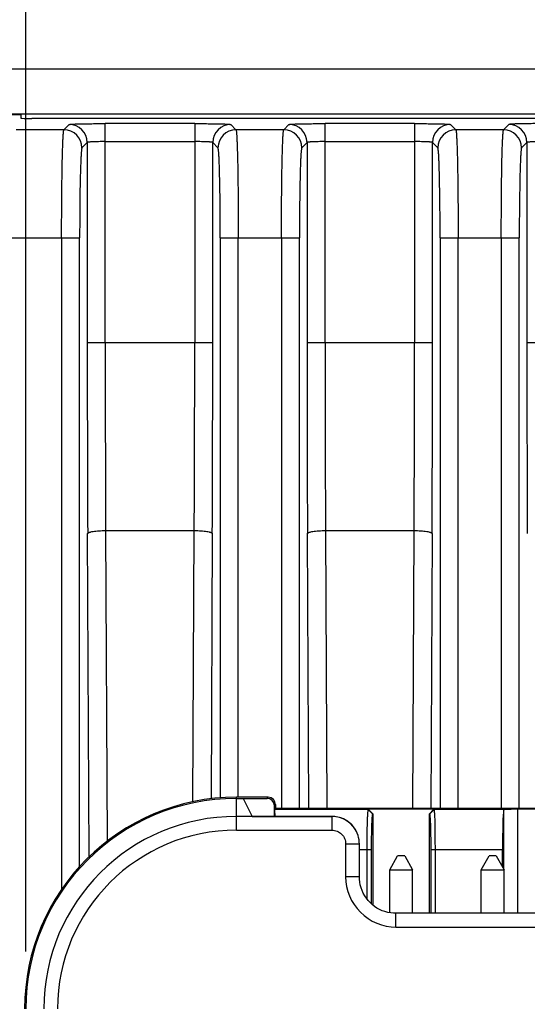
# Model space of a CAD drawing. Header units: inches. Extents: x 0 to 34, y 0 to 22.
# Tile 10 of 51: x 5.171 to 5.726, y 8.488 to 9.564. Entities that reach past the tile are written whole.
import ezdxf

# ---------------------------------------------------------------- set-up
doc = ezdxf.new("R2010")
doc.units = ezdxf.units.IN
doc.header["$LTSCALE"] = 1.87
doc.header["$MEASUREMENT"] = 0
doc.layers.get('0').update_dxf_attribs({"linetype": 'CONTINUOUS'})
doc.layers.add('DIMENSIONS', color=7, linetype='CONTINUOUS')
doc.styles.get("Standard").update_dxf_attribs({"font": 'txt', "width": 0.8})
doc.dimstyles.new('DIMSTYLE_1', dxfattribs={"dimtxt": 0.125, "dimasz": 0.18, "dimexe": 0.18, "dimexo": 0.0625, "dimgap": 0.09, "dimtad": 0, "dimtih": 1, "dimtoh": 1, "dimdec": 1, "dimdsep": 46, "dimtxsty": 'STANDARD', "dimblk": '_FILLED', "dimblk1": '_FILLED', "dimblk2": '_FILLED', "dimcen": 0.09, "dimadec": 0, "dimazin": 0, "dimtp": 0.1, "dimtm": 0.1, "dimtfac": 1, "dimtdec": 1, "dimtofl": 0, "dimtmove": 0, "dimatfit": 3, "dimldrblk": '_FILLED', "dimfxl": 1, "dimtolj": 1, "dimarcsym": 0})

# ---------------------------------------------------------------- blocks, each defined once
blk = doc.blocks.new('_FILLED')
at = {"color": 0, "linetype": 'BYBLOCK'}
blk.add_solid([(0, 0), (-1, 0.1736), (-1, -0.1736)], dxfattribs=at)
blk = doc.blocks.new('*D16')
at = {"layer": 'DIMENSIONS', "color": 2, "linetype": 'CONTINUOUS'}
for p, q in [((6.2074, 9.5099), (3.0331, 9.5099)), ((3.1581, 9.5099), (3.1581, 8.0527)), ((3.1581, 6.1579), (3.1581, 7.3964)), ((5.1064, 6.1579), (3.0331, 6.1579))]:
    blk.add_line(p, q, dxfattribs=at)
at = {"layer": 'DIMENSIONS', "color": 2, "linetype": 'CONTINUOUS', "xscale": 0.18, "yscale": 0.18, "zscale": 0.18}
for p, rotation in [((3.1581, 9.5099), 90), ((3.1581, 6.1579), 270)]:
    blk.add_blockref('_FILLED', p, dxfattribs=dict(at, rotation=rotation))
at = {"layer": 'DIMENSIONS', "color": 2, "linetype": 'CONTINUOUS', "insert": (3.1581, 7.9902), "char_height": 0.125, "width": 0.6, "attachment_point": 2, "line_spacing_factor": 0.9}
blk.add_mtext('85.5\\P[3.37]\\PMAX', dxfattribs=at)
blk = doc.blocks.new('*D17')
at = {"layer": 'DIMENSIONS', "color": 2, "linetype": 'CONTINUOUS'}
for p, q in [((5.1781, 8.5454), (5.1781, 10.8082)), ((6.3981, 8.5454), (6.3981, 10.8082)), ((5.1781, 10.6832), (5.4256, 10.6832)), ((6.3981, 10.6832), (6.1506, 10.6832))]:
    blk.add_line(p, q, dxfattribs=at)
at = {"layer": 'DIMENSIONS', "color": 2, "linetype": 'CONTINUOUS', "xscale": 0.18, "yscale": 0.18, "zscale": 0.18, "rotation": 180}
blk.add_blockref('_FILLED', (5.1781, 10.6832), dxfattribs=at)
at = {"layer": 'DIMENSIONS', "color": 2, "linetype": 'CONTINUOUS', "xscale": 0.18, "yscale": 0.18, "zscale": 0.18}
blk.add_blockref('_FILLED', (6.3981, 10.6832), dxfattribs=at)
at = {"layer": 'DIMENSIONS', "color": 2, "linetype": 'CONTINUOUS', "insert": (5.5881, 10.7457), "char_height": 0.125, "width": 0.6, "attachment_point": 2, "line_spacing_factor": 0.9}
blk.add_mtext('31\\P[1.22]', dxfattribs=at)
blk = doc.blocks.new('*D18')
at = {"layer": 'DIMENSIONS', "color": 2, "linetype": 'CONTINUOUS'}
for p, q in [((4.7408, 9.3622), (4.7408, 11.5582)), ((6.8355, 9.3622), (6.8355, 11.5582)), ((4.7408, 11.4332), (5.4256, 11.4332)), ((6.8355, 11.4332), (6.1506, 11.4332))]:
    blk.add_line(p, q, dxfattribs=at)
at = {"layer": 'DIMENSIONS', "color": 2, "linetype": 'CONTINUOUS', "xscale": 0.18, "yscale": 0.18, "zscale": 0.18}
for p, rotation in [((4.7408, 11.4332), 180), ((6.8355, 11.4332), 360)]:
    blk.add_blockref('_FILLED', p, dxfattribs=dict(at, rotation=rotation))
at = {"layer": 'DIMENSIONS', "color": 2, "linetype": 'CONTINUOUS', "insert": (5.6881, 11.4957), "char_height": 0.125, "width": 0.6, "attachment_point": 2, "line_spacing_factor": 0.9}
blk.add_mtext('53.2\\P[2.09]', dxfattribs=at)

msp = doc.modelspace()

# ---------------------------------------------------------------- linework, layer by layer
at = {"color": 7, "linetype": 'CONTINUOUS'}
for p, q in [((5.1727, 9.46), (5.0654, 9.46)), ((6.2121, 9.4607), (5.0716, 9.4607)), ((5.1727, 9.46), (5.1727, 9.4563)), ((6.16, 9.456), (5.1845, 9.456)), ((5.2197, 9.4436), (5.2255, 9.4494)), ((5.2648, 9.2108), (5.2648, 9.4504)), ((5.3626, 9.4504), (5.2648, 9.4504)), ((5.3626, 9.4504), (5.3626, 9.2108)), ((5.402, 9.4494), (5.4077, 9.4436)), ((5.4599, 9.4436), (5.4656, 9.4494)), ((5.505, 9.2108), (5.505, 9.4504)), ((5.6028, 9.4504), (5.505, 9.4504)), ((5.6028, 9.4504), (5.6028, 9.2108)), ((5.6421, 9.4494), (5.6479, 9.4436)), ((5.7, 9.4436), (5.7058, 9.4494)), ((5.2197, 9.4436), (5.1676, 9.4436)), ((5.4599, 9.4436), (5.4077, 9.4436)), ((5.7, 9.4436), (5.6479, 9.4436)), ((5.2452, 9.4297), (5.2394, 9.4239)), ((5.2452, 9.4297), (5.2452, 9.2108)), ((5.2648, 9.4307), (5.3626, 9.4307)), ((5.3823, 9.2108), (5.3823, 9.4297)), ((5.388, 9.4239), (5.3823, 9.4297)), ((5.4853, 9.4297), (5.4796, 9.4239)), ((5.4853, 9.4297), (5.4853, 9.2108)), ((5.505, 9.4307), (5.6028, 9.4307)), ((5.6224, 9.2108), (5.6224, 9.4297)), ((5.6282, 9.4239), (5.6224, 9.4297)), ((5.7255, 9.4297), (5.7197, 9.4239)), ((5.7255, 9.4297), (5.7255, 9.2108)), ((5.1504, 9.3256), (5.2369, 9.3256)), ((5.2172, 9.3256), (5.2172, 8.6135)), ((5.2369, 8.6383), (5.2369, 9.3256)), ((5.3905, 9.3256), (5.3905, 8.7135)), ((5.3905, 9.3256), (5.477, 9.3256)), ((5.4102, 8.7142), (5.4102, 9.3256)), ((5.4574, 9.3256), (5.4574, 8.7022)), ((5.477, 8.7022), (5.477, 9.3256)), ((5.6307, 9.3256), (5.6307, 8.7022)), ((5.6307, 9.3256), (5.7172, 9.3256)), ((5.6504, 8.7022), (5.6504, 9.3256)), ((5.6975, 9.3256), (5.6975, 8.7022)), ((5.7172, 8.7022), (5.7172, 9.3256)), ((5.3823, 9.2108), (5.2452, 9.2108)), ((5.6224, 9.2108), (5.4853, 9.2108)), ((5.8508, 9.2108), (5.7255, 9.2108)), ((5.2473, 8.6491), (5.2456, 9.0023)), ((5.2653, 9.0057), (5.2669, 8.666)), ((5.2653, 9.0057), (5.3621, 9.0057)), ((5.3607, 8.7093), (5.3621, 9.0057)), ((5.3818, 9.0023), (5.3805, 8.7125)), ((5.4872, 8.7022), (5.4858, 9.0023)), ((5.5055, 9.0057), (5.5069, 8.7022)), ((5.5055, 9.0057), (5.6023, 9.0057)), ((5.6009, 8.7022), (5.6023, 9.0057)), ((5.622, 9.0023), (5.6206, 8.7022)), ((5.4081, 8.6782), (5.4081, 8.7142)), ((5.4429, 8.7142), (5.4081, 8.7142)), ((5.4081, 8.7129), (5.4416, 8.7129)), ((5.4157, 8.7129), (5.4255, 8.6933)), ((5.4416, 8.7129), (5.4429, 8.7142)), ((5.4509, 8.7062), (5.4496, 8.7049)), ((5.4509, 8.7062), (5.4509, 8.7022)), ((5.4496, 8.6933), (5.4496, 8.7049)), ((5.4496, 8.7009), (5.4509, 8.7022)), ((5.552, 8.7009), (5.4496, 8.7009)), ((5.4509, 8.7022), (6.1253, 8.7022)), ((5.5522, 8.701), (5.552, 8.7009)), ((5.552, 8.7009), (5.5571, 8.6956)), ((5.5522, 8.701), (5.5574, 8.6958)), ((5.624, 8.701), (5.5522, 8.701)), ((5.5571, 8.6956), (5.5574, 8.6958)), ((5.5574, 8.5962), (5.5574, 8.6958)), ((5.6189, 8.6958), (5.624, 8.701)), ((5.6189, 8.6958), (5.6189, 8.5873)), ((5.6189, 8.6958), (5.6191, 8.6956)), ((5.6191, 8.6956), (5.6242, 8.7009)), ((5.6242, 8.7009), (5.624, 8.701)), ((5.7028, 8.7009), (5.6242, 8.7009)), ((5.7001, 8.7), (5.7001, 8.6359)), ((5.7157, 8.5873), (5.7157, 8.701)), ((5.8605, 8.701), (5.7157, 8.701)), ((5.5125, 8.6932), (5.4081, 8.6932)), ((5.4255, 8.6933), (5.5125, 8.6933)), ((5.5125, 8.6933), (5.5125, 8.6782)), ((5.4081, 8.6782), (5.5125, 8.6782)), ((5.5393, 8.6767), (5.5393, 8.6766)), ((5.5275, 8.6632), (5.5275, 8.6273)), ((5.5275, 8.6632), (5.5425, 8.6632)), ((5.5425, 8.6273), (5.5425, 8.6632)), ((5.5425, 8.6569), (5.5558, 8.6569)), ((5.5507, 8.6569), (5.5507, 8.6031)), ((5.5558, 8.5975), (5.5558, 8.6569)), ((5.6205, 8.6569), (5.6205, 8.5873)), ((5.6205, 8.6569), (5.6989, 8.6569)), ((5.6256, 8.5873), (5.6256, 8.6569)), ((5.6989, 8.638), (5.6989, 8.6569)), ((5.5756, 8.635), (5.5843, 8.65)), ((5.592, 8.65), (5.5843, 8.65)), ((5.592, 8.65), (5.6006, 8.635)), ((5.6756, 8.635), (5.6843, 8.65)), ((5.692, 8.65), (5.6843, 8.65)), ((5.692, 8.65), (5.7006, 8.635)), ((5.5756, 8.5879), (5.5756, 8.635)), ((5.5756, 8.635), (5.6006, 8.635)), ((5.6006, 8.5873), (5.6006, 8.635)), ((5.6756, 8.5873), (5.6756, 8.635)), ((5.6756, 8.635), (5.7006, 8.635)), ((5.7006, 8.5873), (5.7006, 8.635)), ((5.5425, 8.6273), (5.5275, 8.6273)), ((5.5825, 8.5723), (5.5825, 8.5873)), ((5.9938, 8.5873), (5.5825, 8.5873)), ((5.5825, 8.5723), (5.9938, 8.5723))]:
    msp.add_line(p, q, dxfattribs=at)
for points in [[(5.5425, 8.6632), (5.5424, 8.6651), (5.5422, 8.6676), (5.5417, 8.67), (5.541, 8.6725), (5.5402, 8.6748), (5.5393, 8.6767)], [(5.5825, 8.5873), (5.5798, 8.5874), (5.5767, 8.5877), (5.5735, 8.5883), (5.5704, 8.5892), (5.5674, 8.5902), (5.5645, 8.5916), (5.5617, 8.5931), (5.5591, 8.5949), (5.5566, 8.5968), (5.5542, 8.599), (5.5521, 8.6013), (5.5501, 8.6038), (5.5484, 8.6065), (5.5468, 8.6093), (5.5455, 8.6122), (5.5444, 8.6152), (5.5435, 8.6183), (5.5429, 8.6214), (5.5426, 8.6246), (5.5425, 8.6273)]]:
    msp.add_lwpolyline(points, dxfattribs=at)
for centre, radius, start, end in [((5.2255, 9.4297), 0.0197, 0.0472, 89.9528), ((5.402, 9.4297), 0.0197, 90.0471, 179.9529), ((5.4656, 9.4297), 0.0197, 0.0472, 89.9528), ((5.6421, 9.4297), 0.0197, 90.0471, 179.9529), ((5.7058, 9.4297), 0.0197, 0.0472, 89.9528), ((5.2197, 9.4239), 0.0197, 0.0696, 89.9304), ((5.4077, 9.4239), 0.0197, 90.0696, 179.9304), ((5.4599, 9.4239), 0.0197, 0.0696, 89.9304), ((5.6479, 9.4239), 0.0197, 90.0696, 179.9304), ((5.7, 9.4239), 0.0197, 0.0696, 89.9304), ((50.3197, 9.2098), 45.0745, 179.99874, 180.26379), ((49.1448, 9.2104), 43.88, 179.99955, 180.26735), ((-38.1826, 9.2097), 43.5452, 359.73162, 0.00148), ((-40.038, 9.2106), 45.4203, 359.73722, 0.00025), ((50.5598, 9.2098), 45.0745, 179.99874, 180.26379), ((49.385, 9.2104), 43.88, 179.99955, 180.26735), ((-37.9424, 9.2097), 43.5452, 359.73162, 0.00148), ((-39.7979, 9.2106), 45.4203, 359.73722, 0.00025), ((50.8, 9.2098), 45.0745, 179.99874, 180.26379), ((5.4081, 8.4829), 0.2313, 90, 180), ((5.4081, 8.4829), 0.23, 90, 180), ((5.4081, 8.4829), 0.2103, 90, 180), ((5.5125, 8.6632), 0.03, 26.5458, 89.9869), ((5.5125, 8.6632), 0.03, 40.2656, 90.0174), ((5.4081, 8.4829), 0.1953, 90, 180), ((5.5125, 8.6632), 0.03, 39.9572, 40.2657), ((5.5125, 8.6632), 0.03, 35.9671, 39.9564), ((5.5125, 8.6632), 0.03, 26.62, 35.9668), ((5.5825, 8.6273), 0.055, 179.9973, 270.0027)]:
    msp.add_arc(centre, radius, start, end, dxfattribs=at)
for centre, major_axis, ratio, start_param, end_param in [((5.1845, 9.4563), (0.0118, 0), 0.026186, -3.141593, -1.570796), ((5.4416, 8.7049), (0.00566, 0.00566), 0.999695, -0.785246, 0.785246), ((5.4429, 8.7062), (-0.00566, -0.00566), 0.999695, 2.356347, 3.926839), ((5.7004, 8.6569), (0, 0.044), 0.034921, 0.20785, 1.570796), ((5.7157, 8.7007), (0.0156, 0), 0.017455, 1.570796, 2.538911)]:
    msp.add_ellipse(centre, major_axis=major_axis, ratio=ratio, start_param=start_param, end_param=end_param, dxfattribs=at)
for points, knots in [([(5.2255, 9.4494), (5.2255, 9.4494), (5.2256, 9.4494), (5.2258, 9.4495), (5.2261, 9.4495), (5.2264, 9.4496), (5.2269, 9.4496), (5.2277, 9.4497), (5.2289, 9.4498), (5.2306, 9.4499), (5.2326, 9.45), (5.2349, 9.45), (5.2374, 9.4501), (5.2403, 9.4502), (5.2445, 9.4502), (5.2502, 9.4503), (5.2574, 9.4504), (5.2623, 9.4504), (5.2648, 9.4504)], [0, 0, 0, 0, 0.002541, 0.007371, 0.014535, 0.024018, 0.035785, 0.049792, 0.084334, 0.127272, 0.178229, 0.23681, 0.302542, 0.374839, 0.452985, 0.623677, 0.808229, 1, 1, 1, 1]), ([(5.3626, 9.4504), (5.3651, 9.4504), (5.3701, 9.4504), (5.3772, 9.4503), (5.3829, 9.4502), (5.3871, 9.4502), (5.39, 9.4501), (5.3926, 9.45), (5.3949, 9.45), (5.3969, 9.4499), (5.3986, 9.4498), (5.3998, 9.4497), (5.4005, 9.4496), (5.401, 9.4496), (5.4014, 9.4495), (5.4017, 9.4495), (5.4018, 9.4494), (5.4019, 9.4494), (5.402, 9.4494)], [0, 0, 0, 0, 0.191771, 0.376323, 0.547015, 0.625161, 0.697458, 0.76319, 0.821771, 0.872728, 0.915666, 0.950208, 0.964215, 0.975982, 0.985465, 0.992629, 0.997459, 1, 1, 1, 1]), ([(5.4656, 9.4494), (5.4657, 9.4494), (5.4658, 9.4494), (5.4659, 9.4495), (5.4662, 9.4495), (5.4666, 9.4496), (5.4671, 9.4496), (5.4678, 9.4497), (5.469, 9.4498), (5.4707, 9.4499), (5.4727, 9.45), (5.475, 9.45), (5.4776, 9.4501), (5.4804, 9.4502), (5.4847, 9.4502), (5.4904, 9.4503), (5.4975, 9.4504), (5.5025, 9.4504), (5.505, 9.4504)], [0, 0, 0, 0, 0.002541, 0.007371, 0.014535, 0.024018, 0.035785, 0.049792, 0.084334, 0.127272, 0.178229, 0.23681, 0.302542, 0.374839, 0.452985, 0.623677, 0.808229, 1, 1, 1, 1]), ([(5.6028, 9.4504), (5.6053, 9.4504), (5.6102, 9.4504), (5.6174, 9.4503), (5.6231, 9.4502), (5.6273, 9.4502), (5.6301, 9.4501), (5.6327, 9.45), (5.635, 9.45), (5.637, 9.4499), (5.6387, 9.4498), (5.6399, 9.4497), (5.6407, 9.4496), (5.6412, 9.4496), (5.6415, 9.4495), (5.6418, 9.4495), (5.642, 9.4494), (5.6421, 9.4494), (5.6421, 9.4494)], [0, 0, 0, 0, 0.191771, 0.376323, 0.547015, 0.625161, 0.697458, 0.76319, 0.821771, 0.872728, 0.915666, 0.950208, 0.964215, 0.975982, 0.985465, 0.992629, 0.997459, 1, 1, 1, 1]), ([(5.7452, 9.4504), (5.7426, 9.4504), (5.7377, 9.4504), (5.7305, 9.4503), (5.7248, 9.4502), (5.7206, 9.4502), (5.7178, 9.4501), (5.7152, 9.45), (5.7129, 9.45), (5.7109, 9.4499), (5.7092, 9.4498), (5.708, 9.4497), (5.7072, 9.4496), (5.7067, 9.4496), (5.7064, 9.4495), (5.7061, 9.4495), (5.7059, 9.4494), (5.7058, 9.4494), (5.7058, 9.4494)], [0, 0, 0, 0, 0.19177, 0.376325, 0.547023, 0.625172, 0.697469, 0.7632, 0.821778, 0.872731, 0.915661, 0.950197, 0.964202, 0.975969, 0.985452, 0.992619, 0.997453, 1, 1, 1, 1]), ([(5.2172, 9.3256), (5.2172, 9.3331), (5.2172, 9.3479), (5.2174, 9.3662), (5.2175, 9.3802), (5.2176, 9.39), (5.2178, 9.3992), (5.2179, 9.4077), (5.2181, 9.4155), (5.2183, 9.4224), (5.2185, 9.4284), (5.2187, 9.4328), (5.2189, 9.4358), (5.219, 9.4377), (5.2191, 9.4394), (5.2192, 9.4407), (5.2193, 9.4418), (5.2195, 9.4427), (5.2196, 9.4432), (5.2196, 9.4435), (5.2197, 9.4436), (5.2197, 9.4436)], [0, 0, 0, 0, 0.191805, 0.376473, 0.463952, 0.547127, 0.625241, 0.697534, 0.763289, 0.821953, 0.873011, 0.915953, 0.934228, 0.950322, 0.964213, 0.975878, 0.985296, 0.992451, 0.997335, 0.998935, 1, 1, 1, 1]), ([(5.4077, 9.4436), (5.4077, 9.4436), (5.4078, 9.4435), (5.4079, 9.4432), (5.408, 9.4427), (5.4081, 9.4418), (5.4082, 9.4407), (5.4083, 9.4394), (5.4085, 9.4377), (5.4086, 9.4358), (5.4087, 9.4328), (5.4089, 9.4284), (5.4091, 9.4224), (5.4093, 9.4155), (5.4095, 9.4077), (5.4097, 9.3992), (5.4098, 9.39), (5.4099, 9.3802), (5.4101, 9.3662), (5.4102, 9.3479), (5.4102, 9.3331), (5.4102, 9.3256)], [0, 0, 0, 0, 0.001065, 0.002665, 0.007549, 0.014704, 0.024122, 0.035787, 0.049678, 0.065772, 0.084047, 0.126989, 0.178047, 0.236711, 0.302466, 0.37476, 0.452873, 0.536048, 0.623527, 0.808195, 1, 1, 1, 1]), ([(5.4574, 9.3256), (5.4574, 9.3331), (5.4574, 9.3479), (5.4575, 9.3662), (5.4577, 9.3802), (5.4578, 9.39), (5.4579, 9.3992), (5.4581, 9.4077), (5.4583, 9.4155), (5.4585, 9.4224), (5.4587, 9.4284), (5.4589, 9.4328), (5.459, 9.4358), (5.4591, 9.4377), (5.4593, 9.4394), (5.4594, 9.4407), (5.4595, 9.4418), (5.4596, 9.4427), (5.4597, 9.4432), (5.4598, 9.4435), (5.4599, 9.4436), (5.4599, 9.4436)], [0, 0, 0, 0, 0.191805, 0.376473, 0.463952, 0.547127, 0.62524, 0.697534, 0.763289, 0.821953, 0.873011, 0.915953, 0.934228, 0.950322, 0.964213, 0.975878, 0.985296, 0.992451, 0.997335, 0.998935, 1, 1, 1, 1]), ([(5.6479, 9.4436), (5.6479, 9.4436), (5.6479, 9.4435), (5.648, 9.4432), (5.6481, 9.4427), (5.6483, 9.4418), (5.6484, 9.4407), (5.6485, 9.4394), (5.6486, 9.4377), (5.6487, 9.4358), (5.6489, 9.4328), (5.6491, 9.4284), (5.6493, 9.4224), (5.6495, 9.4155), (5.6497, 9.4077), (5.6498, 9.3992), (5.65, 9.39), (5.6501, 9.3802), (5.6502, 9.3662), (5.6504, 9.3479), (5.6504, 9.3331), (5.6504, 9.3256)], [0, 0, 0, 0, 0.001065, 0.002665, 0.007549, 0.014704, 0.024122, 0.035787, 0.049678, 0.065772, 0.084047, 0.126989, 0.178047, 0.236711, 0.302466, 0.37476, 0.452873, 0.536048, 0.623527, 0.808195, 1, 1, 1, 1]), ([(5.6975, 9.3256), (5.6975, 9.3331), (5.6976, 9.3479), (5.6977, 9.3662), (5.6978, 9.3802), (5.6979, 9.39), (5.6981, 9.3992), (5.6982, 9.4077), (5.6984, 9.4155), (5.6986, 9.4224), (5.6988, 9.4284), (5.699, 9.4328), (5.6992, 9.4358), (5.6993, 9.4377), (5.6994, 9.4394), (5.6995, 9.4407), (5.6996, 9.4418), (5.6998, 9.4427), (5.6999, 9.4432), (5.7, 9.4435), (5.7, 9.4436), (5.7, 9.4436)], [0, 0, 0, 0, 0.191805, 0.376473, 0.463952, 0.547127, 0.625241, 0.697534, 0.763289, 0.821953, 0.873011, 0.915953, 0.934228, 0.950322, 0.964213, 0.975878, 0.985296, 0.992451, 0.997335, 0.998935, 1, 1, 1, 1]), ([(5.2648, 9.4307), (5.2636, 9.4307), (5.2611, 9.4307), (5.2575, 9.4306), (5.2542, 9.4306), (5.2517, 9.4305), (5.2499, 9.4304), (5.2487, 9.4303), (5.2477, 9.4302), (5.2469, 9.4301), (5.2462, 9.43), (5.2457, 9.4299), (5.2454, 9.4298), (5.2452, 9.4298), (5.2452, 9.4297), (5.2452, 9.4297)], [0, 0, 0, 0, 0.191288, 0.375459, 0.545676, 0.695637, 0.761259, 0.819821, 0.870794, 0.913725, 0.948249, 0.974104, 0.991191, 0.996538, 1, 1, 1, 1]), ([(5.3823, 9.4297), (5.3823, 9.4297), (5.3822, 9.4298), (5.3821, 9.4298), (5.3818, 9.4299), (5.3813, 9.43), (5.3806, 9.4301), (5.3797, 9.4302), (5.3787, 9.4303), (5.3776, 9.4304), (5.3758, 9.4305), (5.3732, 9.4306), (5.3699, 9.4306), (5.3663, 9.4307), (5.3639, 9.4307), (5.3626, 9.4307)], [0, 0, 0, 0, 0.003462, 0.008808, 0.025894, 0.05175, 0.086273, 0.129204, 0.180177, 0.23874, 0.304362, 0.454323, 0.62454, 0.808712, 1, 1, 1, 1]), ([(5.505, 9.4307), (5.5037, 9.4307), (5.5013, 9.4307), (5.4977, 9.4306), (5.4944, 9.4306), (5.4918, 9.4305), (5.49, 9.4304), (5.4889, 9.4303), (5.4879, 9.4302), (5.487, 9.4301), (5.4863, 9.43), (5.4858, 9.4299), (5.4855, 9.4298), (5.4854, 9.4298), (5.4853, 9.4297), (5.4853, 9.4297)], [0, 0, 0, 0, 0.191288, 0.375459, 0.545676, 0.695637, 0.761259, 0.819821, 0.870794, 0.913725, 0.948249, 0.974104, 0.991191, 0.996538, 1, 1, 1, 1]), ([(5.6224, 9.4297), (5.6224, 9.4297), (5.6224, 9.4298), (5.6222, 9.4298), (5.6219, 9.4299), (5.6214, 9.43), (5.6207, 9.4301), (5.6199, 9.4302), (5.6189, 9.4303), (5.6177, 9.4304), (5.6159, 9.4305), (5.6134, 9.4306), (5.6101, 9.4306), (5.6065, 9.4307), (5.604, 9.4307), (5.6028, 9.4307)], [0, 0, 0, 0, 0.003462, 0.008808, 0.025894, 0.05175, 0.086273, 0.129204, 0.180177, 0.23874, 0.304362, 0.454323, 0.62454, 0.808712, 1, 1, 1, 1]), ([(5.7452, 9.4307), (5.7439, 9.4307), (5.7414, 9.4307), (5.7378, 9.4306), (5.7345, 9.4306), (5.732, 9.4305), (5.7302, 9.4304), (5.729, 9.4303), (5.728, 9.4302), (5.7272, 9.4301), (5.7265, 9.43), (5.726, 9.4299), (5.7257, 9.4298), (5.7255, 9.4298), (5.7255, 9.4297), (5.7255, 9.4297)], [0, 0, 0, 0, 0.191288, 0.375459, 0.545676, 0.695637, 0.761259, 0.819821, 0.870794, 0.913725, 0.948249, 0.974104, 0.991191, 0.996538, 1, 1, 1, 1]), ([(5.2394, 9.4239), (5.2394, 9.4239), (5.2393, 9.4238), (5.2392, 9.4236), (5.2391, 9.4232), (5.239, 9.4225), (5.2389, 9.4215), (5.2388, 9.4204), (5.2387, 9.419), (5.2385, 9.4175), (5.2384, 9.4149), (5.2382, 9.4112), (5.238, 9.4062), (5.2378, 9.4005), (5.2376, 9.394), (5.2374, 9.3869), (5.2372, 9.3764), (5.2371, 9.3622), (5.2369, 9.3442), (5.2369, 9.3318), (5.2369, 9.3256)], [0, 0, 0, 0, 0.00112, 0.002758, 0.007689, 0.014874, 0.024314, 0.035995, 0.049898, 0.066, 0.08428, 0.127226, 0.178282, 0.236936, 0.302678, 0.374954, 0.453046, 0.623648, 0.808257, 1, 1, 1, 1]), ([(5.3905, 9.3256), (5.3905, 9.3318), (5.3905, 9.3442), (5.3904, 9.3622), (5.3902, 9.3764), (5.39, 9.3869), (5.3898, 9.394), (5.3896, 9.4005), (5.3895, 9.4062), (5.3892, 9.4112), (5.3891, 9.4149), (5.3889, 9.4175), (5.3888, 9.419), (5.3887, 9.4204), (5.3885, 9.4215), (5.3884, 9.4225), (5.3883, 9.4232), (5.3882, 9.4236), (5.3881, 9.4238), (5.3881, 9.4239), (5.388, 9.4239)], [0, 0, 0, 0, 0.191754, 0.376403, 0.54702, 0.625106, 0.697378, 0.763116, 0.821757, 0.872801, 0.915741, 0.93402, 0.950119, 0.964017, 0.975694, 0.98513, 0.992311, 0.997242, 0.99888, 1, 1, 1, 1]), ([(5.4796, 9.4239), (5.4795, 9.4239), (5.4795, 9.4238), (5.4794, 9.4236), (5.4793, 9.4232), (5.4792, 9.4225), (5.4791, 9.4215), (5.4789, 9.4204), (5.4788, 9.419), (5.4787, 9.4175), (5.4785, 9.4149), (5.4783, 9.4112), (5.4781, 9.4062), (5.4779, 9.4005), (5.4778, 9.394), (5.4776, 9.3869), (5.4774, 9.3764), (5.4772, 9.3622), (5.4771, 9.3442), (5.477, 9.3318), (5.477, 9.3256)], [0, 0, 0, 0, 0.00112, 0.002758, 0.007689, 0.014874, 0.024314, 0.035995, 0.049898, 0.066, 0.08428, 0.127226, 0.178282, 0.236936, 0.302678, 0.374954, 0.453046, 0.623648, 0.808257, 1, 1, 1, 1]), ([(5.6307, 9.3256), (5.6307, 9.3318), (5.6307, 9.3442), (5.6305, 9.3622), (5.6303, 9.3764), (5.6301, 9.3869), (5.63, 9.394), (5.6298, 9.4005), (5.6296, 9.4062), (5.6294, 9.4112), (5.6292, 9.4149), (5.6291, 9.4175), (5.6289, 9.419), (5.6288, 9.4204), (5.6287, 9.4215), (5.6286, 9.4225), (5.6285, 9.4232), (5.6284, 9.4236), (5.6283, 9.4238), (5.6282, 9.4239), (5.6282, 9.4239)], [0, 0, 0, 0, 0.191754, 0.376403, 0.54702, 0.625106, 0.697378, 0.763116, 0.821757, 0.872801, 0.915741, 0.93402, 0.950119, 0.964017, 0.975694, 0.98513, 0.992311, 0.997242, 0.99888, 1, 1, 1, 1]), ([(5.7197, 9.4239), (5.7197, 9.4239), (5.7196, 9.4238), (5.7195, 9.4236), (5.7194, 9.4232), (5.7193, 9.4225), (5.7192, 9.4215), (5.7191, 9.4204), (5.719, 9.419), (5.7189, 9.4175), (5.7187, 9.4149), (5.7185, 9.4112), (5.7183, 9.4062), (5.7181, 9.4005), (5.7179, 9.394), (5.7178, 9.3869), (5.7176, 9.3764), (5.7174, 9.3622), (5.7172, 9.3442), (5.7172, 9.3318), (5.7172, 9.3256)], [0, 0, 0, 0, 0.00112, 0.002758, 0.007689, 0.014874, 0.024314, 0.035995, 0.049898, 0.066, 0.08428, 0.127226, 0.178282, 0.236936, 0.302678, 0.374954, 0.453046, 0.623648, 0.808257, 1, 1, 1, 1]), ([(5.2456, 9.0023), (5.2457, 9.0025), (5.246, 9.0029), (5.2466, 9.0033), (5.2473, 9.0036), (5.2482, 9.0039), (5.2496, 9.0043), (5.2517, 9.0047), (5.2547, 9.0051), (5.2592, 9.0055), (5.2628, 9.0057), (5.2653, 9.0057)], [0, 0, 0, 0, 0.039424, 0.06864, 0.105168, 0.149122, 0.200351, 0.323226, 0.470045, 0.635788, 1, 1, 1, 1]), ([(5.3621, 9.0057), (5.3646, 9.0057), (5.3682, 9.0055), (5.3728, 9.0051), (5.3757, 9.0047), (5.3778, 9.0043), (5.3793, 9.0039), (5.3801, 9.0036), (5.3808, 9.0033), (5.3814, 9.0029), (5.3818, 9.0025), (5.3818, 9.0023)], [0, 0, 0, 0, 0.364212, 0.529955, 0.676774, 0.799649, 0.850878, 0.894832, 0.93136, 0.960576, 1, 1, 1, 1]), ([(5.4858, 9.0023), (5.4858, 9.0025), (5.4862, 9.0029), (5.4868, 9.0033), (5.4875, 9.0036), (5.4883, 9.0039), (5.4898, 9.0043), (5.4919, 9.0047), (5.4948, 9.0051), (5.4994, 9.0055), (5.503, 9.0057), (5.5055, 9.0057)], [0, 0, 0, 0, 0.039424, 0.06864, 0.105168, 0.149122, 0.200351, 0.323226, 0.470045, 0.635788, 1, 1, 1, 1]), ([(5.6023, 9.0057), (5.6047, 9.0057), (5.6084, 9.0055), (5.6129, 9.0051), (5.6159, 9.0047), (5.618, 9.0043), (5.6194, 9.0039), (5.6203, 9.0036), (5.621, 9.0033), (5.6216, 9.0029), (5.6219, 9.0025), (5.622, 9.0023)], [0, 0, 0, 0, 0.364212, 0.529955, 0.676774, 0.799649, 0.850878, 0.894832, 0.93136, 0.960576, 1, 1, 1, 1]), ([(5.4496, 8.7009), (5.4497, 8.7009), (5.4497, 8.7008), (5.4497, 8.7007), (5.4497, 8.7005), (5.4498, 8.7002), (5.4498, 8.6996), (5.4499, 8.6988), (5.4499, 8.6977), (5.45, 8.6964), (5.45, 8.6949), (5.45, 8.6939), (5.4501, 8.6933)], [0, 0, 0, 0, 0.008418, 0.024045, 0.046813, 0.076858, 0.159365, 0.271336, 0.412177, 0.581181, 0.777464, 1, 1, 1, 1]), ([(5.4496, 8.7009), (5.4496, 8.7009), (5.4496, 8.7009), (5.4496, 8.7009), (5.4496, 8.7009)], [0, 0, 0, 0, 0.500006, 1, 1, 1, 1]), ([(5.552, 8.7009), (5.552, 8.7009), (5.552, 8.7008), (5.5519, 8.7006), (5.5519, 8.7003), (5.5518, 8.6997), (5.5517, 8.6987), (5.5515, 8.6972), (5.5514, 8.6953), (5.5512, 8.6931), (5.5511, 8.6905), (5.5509, 8.6865), (5.5508, 8.6808), (5.5508, 8.6734), (5.5508, 8.6653), (5.5507, 8.6597), (5.5507, 8.6569)], [0, 0, 0, 0, 0.002076, 0.006517, 0.013312, 0.022438, 0.047576, 0.081659, 0.124346, 0.175231, 0.233842, 0.299641, 0.450312, 0.621641, 0.807197, 1, 1, 1, 1]), ([(5.5558, 8.6569), (5.5558, 8.6594), (5.5558, 8.6643), (5.5559, 8.6714), (5.556, 8.677), (5.5561, 8.6811), (5.5562, 8.6839), (5.5563, 8.6865), (5.5564, 8.6888), (5.5565, 8.6907), (5.5566, 8.6924), (5.5567, 8.6938), (5.5568, 8.6947), (5.5569, 8.6952), (5.557, 8.6954), (5.557, 8.6955), (5.5571, 8.6956), (5.5571, 8.6956), (5.5571, 8.6956)], [0, 0, 0, 0, 0.194262, 0.378663, 0.548211, 0.625855, 0.697913, 0.763762, 0.822779, 0.874344, 0.917836, 0.952645, 0.978173, 0.987284, 0.99389, 0.996253, 0.998007, 1, 1, 1, 1]), ([(5.6191, 8.6956), (5.6191, 8.6956), (5.6192, 8.6956), (5.6192, 8.6955), (5.6193, 8.6954), (5.6193, 8.6952), (5.6194, 8.6947), (5.6195, 8.6938), (5.6196, 8.6924), (5.6198, 8.6907), (5.6199, 8.6888), (5.62, 8.6865), (5.6201, 8.6839), (5.6202, 8.6811), (5.6203, 8.677), (5.6204, 8.6714), (5.6204, 8.6643), (5.6205, 8.6594), (5.6205, 8.6569)], [0, 0, 0, 0, 0.001993, 0.003747, 0.00611, 0.012716, 0.021827, 0.047355, 0.082164, 0.125656, 0.177221, 0.236238, 0.302087, 0.374145, 0.451789, 0.621337, 0.805738, 1, 1, 1, 1]), ([(5.6256, 8.6569), (5.6255, 8.6597), (5.6254, 8.6653), (5.6254, 8.6734), (5.6254, 8.6808), (5.6253, 8.6865), (5.6252, 8.6905), (5.625, 8.6931), (5.6249, 8.6953), (5.6247, 8.6972), (5.6246, 8.6987), (5.6244, 8.6997), (5.6244, 8.7003), (5.6243, 8.7006), (5.6243, 8.7008), (5.6243, 8.7009), (5.6242, 8.7009)], [0, 0, 0, 0, 0.192803, 0.378359, 0.549688, 0.700359, 0.766158, 0.824769, 0.875654, 0.918341, 0.952424, 0.977562, 0.986688, 0.993483, 0.997924, 1, 1, 1, 1]), ([(5.7028, 8.7009), (5.7025, 8.7009), (5.7018, 8.7009), (5.701, 8.7007), (5.7006, 8.7005), (5.7003, 8.7004), (5.7002, 8.7002), (5.7001, 8.7), (5.7001, 8.7)], [0, 0, 0, 0, 0.367799, 0.647353, 0.75591, 0.846875, 0.925554, 1, 1, 1, 1]), ([(5.5125, 8.6782), (5.5144, 8.6782), (5.5184, 8.6774), (5.5234, 8.6741), (5.5267, 8.6691), (5.5275, 8.6652), (5.5275, 8.6632)], [0, 0, 0, 0, 0.250087, 0.499925, 0.749807, 1, 1, 1, 1])]:
    msp.add_open_spline(points, degree=3, knots=knots, dxfattribs=at)

# ---------------------------------------------------------------- dimensions: what is measured, and where the dimension line sits
at = {"layer": 'DIMENSIONS', "color": 2, "linetype": 'CONTINUOUS'}
dim = msp.add_linear_dim(base=(6.8355, 11.4332), p1=(4.7408, 9.3622), p2=(6.8355, 9.3622), dimstyle='DIMSTYLE_1', dxfattribs=at)
dim.commit()
dim.dimension.update_dxf_attribs({"geometry": '*D18', "text_midpoint": (5.6631, 11.3394), "dimtype": 160})
dim = msp.add_linear_dim(base=(5.1781, 10.6832), p1=(6.3981, 8.5454), p2=(5.1781, 8.5454), angle=180, dimstyle='DIMSTYLE_1', dxfattribs=at)
dim.commit()
dim.dimension.update_dxf_attribs({"geometry": '*D17', "text_midpoint": (5.7131, 10.5894), "dimtype": 160})
dim = msp.add_linear_dim(base=(3.1581, 6.1579), p1=(6.2074, 9.5099), p2=(5.1064, 6.1579), angle=270, text='85.5\\P[3.37]\\PMAX', dimstyle='DIMSTYLE_1', dxfattribs=at)
dim.commit()
dim.dimension.update_dxf_attribs({"geometry": '*D16', "text_midpoint": (2.8581, 7.7245), "dimtype": 160})

doc.saveas('drawing.dxf')
